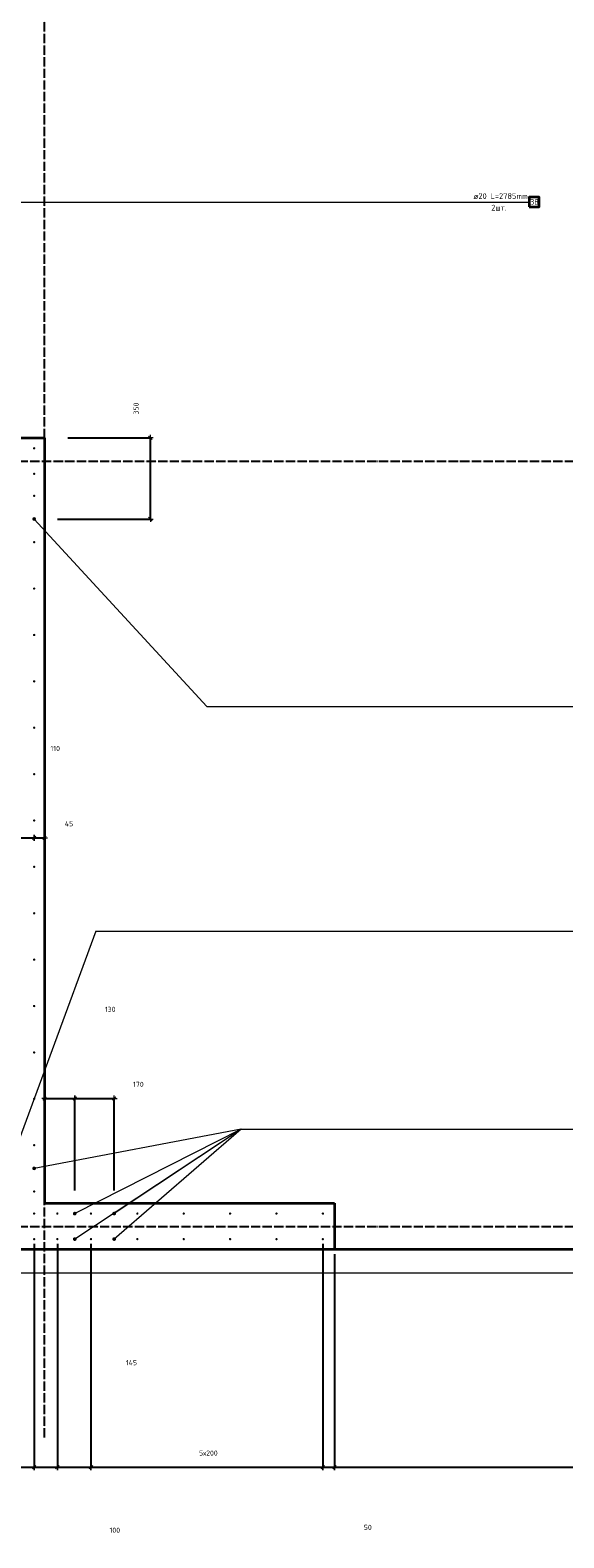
# Model space of a CAD drawing. Header units: millimetres. Extents: x -3170 to 89801, y -74170 to 82422.
# Tile 29 of 105: x 61138 to 63439, y 15397 to 21898. Entities that reach past the tile are written whole.
import ezdxf

# ---------------------------------------------------------------- set-up
doc = ezdxf.new("R2010")
doc.units = ezdxf.units.MM
doc.header["$PDMODE"] = 65
for name, pattern in [('______11', [50, 40, -5, 0, -5]), ('______3', [50, 40, -10]), ('______5', [110, 80, -10, 10, -10])]:
    doc.linetypes.add(name, pattern=pattern)
for name, color, linetype, lineweight in [('Standard', 7, 'Continuous', 25), ('Арм.стержн. Выпуски', 180, 'Continuous', 35), ('Балка_ общее', 7, '______3', 13), ('Размерная линия_ общее', 7, 'Continuous', 13)]:
    doc.layers.add(name, color=color, linetype=linetype, lineweight=lineweight)
doc.layers.add('Осевая линия_ общее', color=7, linetype='______5', lineweight=13, true_color=0xa0a0a0)
doc.styles.add('ISOCPEUR', font='ISOCPEUR')
doc.dimstyles.new('DIMSTYLE_3', dxfattribs={"dimtxt": 22, "dimasz": 25, "dimexe": 0, "dimexo": 0, "dimgap": 11, "dimtad": 2, "dimdec": 0, "dimrnd": 5, "dimzin": 12, "dimdsep": 46, "dimtxsty": 'ISOCPEUR', "dimblk1": 'ALL_ML_STRICH', "dimblk2": 'ALL_ML_STRICH', "dimsah": 1, "dimcen": 0, "dimclrd": 7, "dimclre": 256, "dimclrt": 7, "dimadec": 0, "dimazin": 0, "dimtfac": 1, "dimtdec": 0, "dimtix": 1, "dimtmove": 2, "dimatfit": 3, "dimfxl": 0, "dimtzin": 0, "dimlwd": 0, "dimlwe": -3, "dimarcsym": 0})
doc.dimstyles.new('DIMSTYLE_7', dxfattribs={"dimtxt": 22, "dimasz": 25, "dimexe": 0, "dimexo": 0, "dimgap": 11, "dimtad": 0, "dimdec": 0, "dimrnd": 5, "dimzin": 12, "dimdsep": 46, "dimtxsty": 'ISOCPEUR', "dimblk1": 'ALL_ML_STRICH', "dimblk2": 'ALL_ML_STRICH', "dimsah": 1, "dimcen": 0, "dimclrd": 7, "dimclre": 256, "dimclrt": 7, "dimadec": 0, "dimazin": 0, "dimtfac": 1, "dimtdec": 0, "dimtix": 1, "dimtmove": 2, "dimatfit": 3, "dimfxl": 0, "dimtzin": 0, "dimlwd": 0, "dimlwe": -3, "dimarcsym": 0})
doc.dimstyles.new('DIMSTYLE_9', dxfattribs={"dimtxt": 22, "dimasz": 25, "dimexe": 0, "dimexo": 0, "dimgap": 11, "dimtad": 2, "dimdec": 0, "dimrnd": 5, "dimzin": 12, "dimdsep": 46, "dimtxsty": 'ISOCPEUR', "dimblk1": 'ALL_ML_STRICH', "dimblk2": 'ALL_ML_STRICH', "dimsah": 1, "dimcen": 0, "dimclrd": 7, "dimclre": 256, "dimclrt": 7, "dimadec": 0, "dimazin": 0, "dimtfac": 1, "dimtdec": 0, "dimtix": 1, "dimtmove": 2, "dimatfit": 3, "dimfxl": 0, "dimtvp": 1.2, "dimtzin": 0, "dimlwd": 0, "dimlwe": -3, "dimarcsym": 0})

# ---------------------------------------------------------------- blocks, each defined once
blk = doc.blocks.new('СЛОЖНЫЙ_ОБЪЕКТ_6')
at = {"layer": 'Осевая линия_ общее', "color": 253, "linetype": '______11', "lineweight": -3, "true_color": 0xa0a0a0, "transparency": 33554687}
for p, q in [((61200, 15830), (61200, 40010)), ((56930, 20040), (74900, 20040)), ((56930, 16740), (74900, 16740))]:
    blk.add_line(p, q, dxfattribs=at)
blk = doc.blocks.new('ALL_ML_STRICH')
at = {"color": 0, "linetype": 'ByBlock', "lineweight": -2}
for p, q in [((-1, 0), (0.5, 0)), ((-0.3, -0.3), (0.3, 0.3)), ((0, -0.5), (0, 0.5))]:
    blk.add_line(p, q, dxfattribs=at)
blk = doc.blocks.new('*D368')
at = {"layer": 'DEFPOINTS', "color": 7, "linetype": 'Continuous', "lineweight": 13, "transparency": 33554687}
for p in [(61200, 20140), (61155, 19790), (61656, 19790)]:
    blk.add_point(p, dxfattribs=at)
at = {"layer": 'Размерная линия_ общее', "color": 253, "linetype": 'Continuous', "lineweight": -2, "true_color": 0xa0a0a0, "transparency": 33554687}
for p, q in [((61300, 20140), (61656, 20140)), ((61255, 19790), (61656, 19790))]:
    blk.add_line(p, q, dxfattribs=at)
at = {"layer": 'Размерная линия_ общее', "color": 7, "linetype": 'Continuous', "lineweight": -2, "transparency": 33554687}
blk.add_line((61656, 19790), (61656, 20140), dxfattribs=at)
at = {"layer": 'Размерная линия_ общее', "color": 7, "linetype": 'Continuous', "lineweight": 13, "transparency": 33554687, "xscale": 25, "yscale": 25, "zscale": 25}
for p, rotation in [((61656, 20140), 90), ((61656, 19790), 270)]:
    blk.add_blockref('ALL_ML_STRICH', p, dxfattribs=dict(at, rotation=rotation))
at = {"layer": 'Размерная линия_ общее', "color": 7, "linetype": 'Continuous', "lineweight": 13, "transparency": 33554687, "insert": (61594.6, 20266.4), "char_height": 22, "width": 66, "attachment_point": 5, "rotation": 90, "style": 'ISOCPEUR'}
blk.add_mtext('\\A1;{350}', dxfattribs=at)
blk = doc.blocks.new('*D379')
at = {"layer": 'DEFPOINTS', "color": 7, "linetype": 'Continuous', "lineweight": 13, "transparency": 33554687}
for p in [(61045, 18473.1), (61155, 18473.1), (61045, 18415.1)]:
    blk.add_point(p, dxfattribs=at)
at = {"layer": 'Размерная линия_ общее', "color": 253, "linetype": 'Continuous', "lineweight": -2, "true_color": 0xa0a0a0, "transparency": 33554687}
for p, q in [((61045, 18415.1), (61045, 18415.1)), ((61155, 18415.1), (61155, 18415.1))]:
    blk.add_line(p, q, dxfattribs=at)
at = {"layer": 'Размерная линия_ общее', "color": 7, "linetype": 'Continuous', "lineweight": -2, "transparency": 33554687}
blk.add_line((61045, 18415.1), (61155, 18415.1), dxfattribs=at)
at = {"layer": 'Размерная линия_ общее', "color": 7, "linetype": 'Continuous', "lineweight": 13, "transparency": 33554687, "xscale": 25, "yscale": 25, "zscale": 25, "rotation": 180}
blk.add_blockref('ALL_ML_STRICH', (61045, 18415.1), dxfattribs=at)
at = {"layer": 'Размерная линия_ общее', "color": 7, "linetype": 'Continuous', "lineweight": 13, "transparency": 33554687, "xscale": 25, "yscale": 25, "zscale": 25}
blk.add_blockref('ALL_ML_STRICH', (61155, 18415.1), dxfattribs=at)
at = {"layer": 'Размерная линия_ общее', "color": 7, "linetype": 'Continuous', "lineweight": 13, "transparency": 33554687, "insert": (61245.8, 18800.4), "char_height": 22, "width": 66, "attachment_point": 5, "style": 'ISOCPEUR'}
blk.add_mtext('\\A1;{110}', dxfattribs=at)
blk = doc.blocks.new('*D380')
at = {"layer": 'DEFPOINTS', "color": 7, "linetype": 'Continuous', "lineweight": 13, "transparency": 33554687}
for p in [(61155, 18473.1), (61200, 18466.1), (61155, 18415.1)]:
    blk.add_point(p, dxfattribs=at)
at = {"layer": 'Размерная линия_ общее', "color": 253, "linetype": 'Continuous', "lineweight": -2, "true_color": 0xa0a0a0, "transparency": 33554687}
for p, q in [((61155, 18415.1), (61155, 18415.1)), ((61200, 18415.1), (61200, 18415.1))]:
    blk.add_line(p, q, dxfattribs=at)
at = {"layer": 'Размерная линия_ общее', "color": 7, "linetype": 'Continuous', "lineweight": -2, "transparency": 33554687}
blk.add_line((61155, 18415.1), (61200, 18415.1), dxfattribs=at)
at = {"layer": 'Размерная линия_ общее', "color": 7, "linetype": 'Continuous', "lineweight": 13, "transparency": 33554687, "xscale": 25, "yscale": 25, "zscale": 25, "rotation": 180}
blk.add_blockref('ALL_ML_STRICH', (61155, 18415.1), dxfattribs=at)
at = {"layer": 'Размерная линия_ общее', "color": 7, "linetype": 'Continuous', "lineweight": 13, "transparency": 33554687, "xscale": 25, "yscale": 25, "zscale": 25}
blk.add_blockref('ALL_ML_STRICH', (61200, 18415.1), dxfattribs=at)
at = {"layer": 'Размерная линия_ общее', "color": 7, "linetype": 'Continuous', "lineweight": 13, "transparency": 33554687, "insert": (61305.2, 18476.1), "char_height": 22, "width": 44, "attachment_point": 5, "style": 'ISOCPEUR'}
blk.add_mtext('\\A1;{45}', dxfattribs=at)
blk = doc.blocks.new('*D420')
at = {"layer": 'DEFPOINTS', "color": 7, "linetype": 'Continuous', "lineweight": 13, "transparency": 33554687}
for p in [(61200, 17291.2), (61200, 17160.4), (61330, 16795)]:
    blk.add_point(p, dxfattribs=at)
at = {"layer": 'Размерная линия_ общее', "color": 253, "linetype": 'Continuous', "lineweight": -2, "true_color": 0xa0a0a0, "transparency": 33554687}
for p, q in [((61200, 17291.2), (61200, 17291.2)), ((61330, 16895), (61330, 17291.2))]:
    blk.add_line(p, q, dxfattribs=at)
at = {"layer": 'Размерная линия_ общее', "color": 7, "linetype": 'Continuous', "lineweight": -2, "transparency": 33554687}
blk.add_line((61200, 17291.2), (61330, 17291.2), dxfattribs=at)
at = {"layer": 'Размерная линия_ общее', "color": 7, "linetype": 'Continuous', "lineweight": 13, "transparency": 33554687, "xscale": 25, "yscale": 25, "zscale": 25, "rotation": 180}
blk.add_blockref('ALL_ML_STRICH', (61200, 17291.2), dxfattribs=at)
at = {"layer": 'Размерная линия_ общее', "color": 7, "linetype": 'Continuous', "lineweight": 13, "transparency": 33554687, "xscale": 25, "yscale": 25, "zscale": 25}
blk.add_blockref('ALL_ML_STRICH', (61330, 17291.2), dxfattribs=at)
at = {"layer": 'Размерная линия_ общее', "color": 7, "linetype": 'Continuous', "lineweight": 13, "transparency": 33554687, "insert": (61483, 17675.7), "char_height": 22, "width": 66, "attachment_point": 5, "style": 'ISOCPEUR'}
blk.add_mtext('\\A1;{130}', dxfattribs=at)
blk = doc.blocks.new('*D421')
at = {"layer": 'DEFPOINTS', "color": 7, "linetype": 'Continuous', "lineweight": 13, "transparency": 33554687}
for p in [(61330, 17291.2), (61330, 16795), (61500, 16795)]:
    blk.add_point(p, dxfattribs=at)
at = {"layer": 'Размерная линия_ общее', "color": 253, "linetype": 'Continuous', "lineweight": -2, "true_color": 0xa0a0a0, "transparency": 33554687}
for p, q in [((61330, 16895), (61330, 17291.2)), ((61500, 16895), (61500, 17291.2))]:
    blk.add_line(p, q, dxfattribs=at)
at = {"layer": 'Размерная линия_ общее', "color": 7, "linetype": 'Continuous', "lineweight": -2, "transparency": 33554687}
blk.add_line((61330, 17291.2), (61500, 17291.2), dxfattribs=at)
at = {"layer": 'Размерная линия_ общее', "color": 7, "linetype": 'Continuous', "lineweight": 13, "transparency": 33554687, "xscale": 25, "yscale": 25, "zscale": 25, "rotation": 180}
blk.add_blockref('ALL_ML_STRICH', (61330, 17291.2), dxfattribs=at)
at = {"layer": 'Размерная линия_ общее', "color": 7, "linetype": 'Continuous', "lineweight": 13, "transparency": 33554687, "xscale": 25, "yscale": 25, "zscale": 25}
blk.add_blockref('ALL_ML_STRICH', (61500, 17291.2), dxfattribs=at)
at = {"layer": 'Размерная линия_ общее', "color": 7, "linetype": 'Continuous', "lineweight": 13, "transparency": 33554687, "insert": (61604.3, 17352.3), "char_height": 22, "width": 66, "attachment_point": 5, "style": 'ISOCPEUR'}
blk.add_mtext('\\A1;{170}', dxfattribs=at)
blk = doc.blocks.new('*D611')
at = {"layer": 'DEFPOINTS', "color": 7, "linetype": 'Continuous', "lineweight": 13, "transparency": 33554687}
for p in [(61045, 16685), (61155, 16685), (61045, 15701.3)]:
    blk.add_point(p, dxfattribs=at)
at = {"layer": 'Размерная линия_ общее', "color": 253, "linetype": 'Continuous', "lineweight": -2, "true_color": 0xa0a0a0, "transparency": 33554687}
for p, q in [((61045, 16665), (61045, 15701.3)), ((61155, 16665), (61155, 15701.3))]:
    blk.add_line(p, q, dxfattribs=at)
at = {"layer": 'Размерная линия_ общее', "color": 7, "linetype": 'Continuous', "lineweight": -2, "transparency": 33554687}
blk.add_line((61045, 15701.3), (61155, 15701.3), dxfattribs=at)
at = {"layer": 'Размерная линия_ общее', "color": 7, "linetype": 'Continuous', "lineweight": 13, "transparency": 33554687, "xscale": 25, "yscale": 25, "zscale": 25, "rotation": 180}
blk.add_blockref('ALL_ML_STRICH', (61045, 15701.3), dxfattribs=at)
at = {"layer": 'Размерная линия_ общее', "color": 7, "linetype": 'Continuous', "lineweight": 13, "transparency": 33554687, "xscale": 25, "yscale": 25, "zscale": 25}
blk.add_blockref('ALL_ML_STRICH', (61155, 15701.3), dxfattribs=at)
at = {"layer": 'Размерная линия_ общее', "color": 7, "linetype": 'Continuous', "lineweight": 13, "transparency": 33554687, "insert": (60638.2, 15411.2), "char_height": 22, "width": 66, "attachment_point": 5, "style": 'ISOCPEUR'}
blk.add_mtext('\\A1;{110}', dxfattribs=at)
blk = doc.blocks.new('*D612')
at = {"layer": 'DEFPOINTS', "color": 7, "linetype": 'Continuous', "lineweight": 13, "transparency": 33554687}
for p in [(61155, 16685), (61255, 16685), (61155, 15701.3)]:
    blk.add_point(p, dxfattribs=at)
at = {"layer": 'Размерная линия_ общее', "color": 253, "linetype": 'Continuous', "lineweight": -2, "true_color": 0xa0a0a0, "transparency": 33554687}
for p, q in [((61155, 16665), (61155, 15701.3)), ((61255, 16665), (61255, 15701.3))]:
    blk.add_line(p, q, dxfattribs=at)
at = {"layer": 'Размерная линия_ общее', "color": 7, "linetype": 'Continuous', "lineweight": -2, "transparency": 33554687}
blk.add_line((61155, 15701.3), (61255, 15701.3), dxfattribs=at)
at = {"layer": 'Размерная линия_ общее', "color": 7, "linetype": 'Continuous', "lineweight": 13, "transparency": 33554687, "xscale": 25, "yscale": 25, "zscale": 25, "rotation": 180}
blk.add_blockref('ALL_ML_STRICH', (61155, 15701.3), dxfattribs=at)
at = {"layer": 'Размерная линия_ общее', "color": 7, "linetype": 'Continuous', "lineweight": 13, "transparency": 33554687, "xscale": 25, "yscale": 25, "zscale": 25}
blk.add_blockref('ALL_ML_STRICH', (61255, 15701.3), dxfattribs=at)
at = {"layer": 'Размерная линия_ общее', "color": 7, "linetype": 'Continuous', "lineweight": 13, "transparency": 33554687, "insert": (61502.9, 15429.7), "char_height": 22, "width": 66, "attachment_point": 5, "style": 'ISOCPEUR'}
blk.add_mtext('\\A1;{100}', dxfattribs=at)
blk = doc.blocks.new('*D613')
at = {"layer": 'DEFPOINTS', "color": 7, "linetype": 'Continuous', "lineweight": 13, "transparency": 33554687}
for p in [(61255, 16685), (61400, 16685), (61255, 15701.3)]:
    blk.add_point(p, dxfattribs=at)
at = {"layer": 'Размерная линия_ общее', "color": 253, "linetype": 'Continuous', "lineweight": -2, "true_color": 0xa0a0a0, "transparency": 33554687}
for p, q in [((61255, 16665), (61255, 15701.3)), ((61400, 16665), (61400, 15701.3))]:
    blk.add_line(p, q, dxfattribs=at)
at = {"layer": 'Размерная линия_ общее', "color": 7, "linetype": 'Continuous', "lineweight": -2, "transparency": 33554687}
blk.add_line((61255, 15701.3), (61400, 15701.3), dxfattribs=at)
at = {"layer": 'Размерная линия_ общее', "color": 7, "linetype": 'Continuous', "lineweight": 13, "transparency": 33554687, "xscale": 25, "yscale": 25, "zscale": 25, "rotation": 180}
blk.add_blockref('ALL_ML_STRICH', (61255, 15701.3), dxfattribs=at)
at = {"layer": 'Размерная линия_ общее', "color": 7, "linetype": 'Continuous', "lineweight": 13, "transparency": 33554687, "xscale": 25, "yscale": 25, "zscale": 25}
blk.add_blockref('ALL_ML_STRICH', (61400, 15701.3), dxfattribs=at)
at = {"layer": 'Размерная линия_ общее', "color": 7, "linetype": 'Continuous', "lineweight": 13, "transparency": 33554687, "insert": (61574.6, 16152.2), "char_height": 22, "width": 66, "attachment_point": 5, "style": 'ISOCPEUR'}
blk.add_mtext('\\A1;{145}', dxfattribs=at)
blk = doc.blocks.new('*D614')
at = {"layer": 'DEFPOINTS', "color": 7, "linetype": 'Continuous', "lineweight": 13, "transparency": 33554687}
for p in [(61400, 16685), (62400, 16685), (61400, 15701.3)]:
    blk.add_point(p, dxfattribs=at)
at = {"layer": 'Размерная линия_ общее', "color": 253, "linetype": 'Continuous', "lineweight": -2, "true_color": 0xa0a0a0, "transparency": 33554687}
for p, q in [((61400, 16665), (61400, 15701.3)), ((62400, 16665), (62400, 15701.3))]:
    blk.add_line(p, q, dxfattribs=at)
at = {"layer": 'Размерная линия_ общее', "color": 7, "linetype": 'Continuous', "lineweight": -2, "transparency": 33554687}
blk.add_line((61400, 15701.3), (62400, 15701.3), dxfattribs=at)
at = {"layer": 'Размерная линия_ общее', "color": 7, "linetype": 'Continuous', "lineweight": 13, "transparency": 33554687, "xscale": 25, "yscale": 25, "zscale": 25, "rotation": 180}
blk.add_blockref('ALL_ML_STRICH', (61400, 15701.3), dxfattribs=at)
at = {"layer": 'Размерная линия_ общее', "color": 7, "linetype": 'Continuous', "lineweight": 13, "transparency": 33554687, "xscale": 25, "yscale": 25, "zscale": 25}
blk.add_blockref('ALL_ML_STRICH', (62400, 15701.3), dxfattribs=at)
at = {"layer": 'Размерная линия_ общее', "color": 7, "linetype": 'Continuous', "lineweight": 13, "transparency": 33554687, "insert": (61866, 15773.3), "char_height": 22, "width": 1.1, "attachment_point": 1, "line_spacing_factor": 0.60241, "style": 'ISOCPEUR'}
blk.add_mtext('\\W0.91;5х200', dxfattribs=at)
blk = doc.blocks.new('*D615')
at = {"layer": 'DEFPOINTS', "color": 7, "linetype": 'Continuous', "lineweight": 13, "transparency": 33554687}
for p in [(62400, 16685), (62450, 16640), (62400, 15701.3)]:
    blk.add_point(p, dxfattribs=at)
at = {"layer": 'Размерная линия_ общее', "color": 253, "linetype": 'Continuous', "lineweight": -2, "true_color": 0xa0a0a0, "transparency": 33554687}
for p, q in [((62400, 16665), (62400, 15701.3)), ((62450, 16620), (62450, 15701.3))]:
    blk.add_line(p, q, dxfattribs=at)
at = {"layer": 'Размерная линия_ общее', "color": 7, "linetype": 'Continuous', "lineweight": -2, "transparency": 33554687}
blk.add_line((62400, 15701.3), (62450, 15701.3), dxfattribs=at)
at = {"layer": 'Размерная линия_ общее', "color": 7, "linetype": 'Continuous', "lineweight": 13, "transparency": 33554687, "xscale": 25, "yscale": 25, "zscale": 25, "rotation": 180}
blk.add_blockref('ALL_ML_STRICH', (62400, 15701.3), dxfattribs=at)
at = {"layer": 'Размерная линия_ общее', "color": 7, "linetype": 'Continuous', "lineweight": 13, "transparency": 33554687, "xscale": 25, "yscale": 25, "zscale": 25}
blk.add_blockref('ALL_ML_STRICH', (62450, 15701.3), dxfattribs=at)
at = {"layer": 'Размерная линия_ общее', "color": 7, "linetype": 'Continuous', "lineweight": 13, "transparency": 33554687, "insert": (62593.8, 15442), "char_height": 22, "width": 44, "attachment_point": 5, "style": 'ISOCPEUR'}
blk.add_mtext('\\A1;{50}', dxfattribs=at)
blk = doc.blocks.new('*D616')
at = {"layer": 'DEFPOINTS', "color": 7, "linetype": 'Continuous', "lineweight": 13, "transparency": 33554687}
for p in [(62450, 16640), (64680, 16640), (62450, 15701.3)]:
    blk.add_point(p, dxfattribs=at)
at = {"layer": 'Размерная линия_ общее', "color": 253, "linetype": 'Continuous', "lineweight": -2, "true_color": 0xa0a0a0, "transparency": 33554687}
for p, q in [((62450, 16620), (62450, 15701.3)), ((64680, 16620), (64680, 15701.3))]:
    blk.add_line(p, q, dxfattribs=at)
at = {"layer": 'Размерная линия_ общее', "color": 7, "linetype": 'Continuous', "lineweight": -2, "transparency": 33554687}
blk.add_line((62450, 15701.3), (64680, 15701.3), dxfattribs=at)
at = {"layer": 'Размерная линия_ общее', "color": 7, "linetype": 'Continuous', "lineweight": 13, "transparency": 33554687, "xscale": 25, "yscale": 25, "zscale": 25, "rotation": 180}
blk.add_blockref('ALL_ML_STRICH', (62450, 15701.3), dxfattribs=at)
at = {"layer": 'Размерная линия_ общее', "color": 7, "linetype": 'Continuous', "lineweight": 13, "transparency": 33554687, "xscale": 25, "yscale": 25, "zscale": 25}
blk.add_blockref('ALL_ML_STRICH', (64680, 15701.3), dxfattribs=at)
at = {"layer": 'Размерная линия_ общее', "color": 7, "linetype": 'Continuous', "lineweight": 13, "transparency": 33554687, "insert": (63566.1, 15762.3), "char_height": 22, "width": 88, "attachment_point": 5, "style": 'ISOCPEUR'}
blk.add_mtext('\\A1;{2230}', dxfattribs=at)

msp = doc.modelspace()

# ---------------------------------------------------------------- hatches: boundary and pattern name
at = {"layer": 'Арм.стержн. Выпуски', "linetype": 'Continuous', "lineweight": 35, "transparency": 33554687}
for color, points in [(4, [(61160, 20095), (61159.6, 20096.9), (61158.5, 20098.5), (61156.9, 20099.6), (61155, 20100), (61153.1, 20099.6), (61151.5, 20098.5), (61150.4, 20096.9), (61150, 20095), (61150.4, 20093.1), (61151.5, 20091.5), (61153.1, 20090.4), (61155, 20090), (61156.9, 20090.4), (61158.5, 20091.5), (61159.6, 20093.1)]), (4, [(61160, 19985), (61159.6, 19986.9), (61158.5, 19988.5), (61156.9, 19989.6), (61155, 19990), (61153.1, 19989.6), (61151.5, 19988.5), (61150.4, 19986.9), (61150, 19985), (61150.4, 19983.1), (61151.5, 19981.5), (61153.1, 19980.4), (61155, 19980), (61156.9, 19980.4), (61158.5, 19981.5), (61159.6, 19983.1)]), (4, [(61160, 19890), (61159.6, 19891.9), (61158.5, 19893.5), (61156.9, 19894.6), (61155, 19895), (61153.1, 19894.6), (61151.5, 19893.5), (61150.4, 19891.9), (61150, 19890), (61150.4, 19888.1), (61151.5, 19886.5), (61153.1, 19885.4), (61155, 19885), (61156.9, 19885.4), (61158.5, 19886.5), (61159.6, 19888.1)]), (7, [(61163, 19790), (61162.4, 19793.1), (61160.7, 19795.7), (61158.1, 19797.4), (61155, 19798), (61151.9, 19797.4), (61149.3, 19795.7), (61147.6, 19793.1), (61147, 19790), (61147.6, 19786.9), (61149.3, 19784.3), (61151.9, 19782.6), (61155, 19782), (61158.1, 19782.6), (61160.7, 19784.3), (61162.4, 19786.9)]), (4, [(61160, 19690), (61159.6, 19691.9), (61158.5, 19693.5), (61156.9, 19694.6), (61155, 19695), (61153.1, 19694.6), (61151.5, 19693.5), (61150.4, 19691.9), (61150, 19690), (61150.4, 19688.1), (61151.5, 19686.5), (61153.1, 19685.4), (61155, 19685), (61156.9, 19685.4), (61158.5, 19686.5), (61159.6, 19688.1)]), (4, [(61160, 19490), (61159.6, 19491.9), (61158.5, 19493.5), (61156.9, 19494.6), (61155, 19495), (61153.1, 19494.6), (61151.5, 19493.5), (61150.4, 19491.9), (61150, 19490), (61150.4, 19488.1), (61151.5, 19486.5), (61153.1, 19485.4), (61155, 19485), (61156.9, 19485.4), (61158.5, 19486.5), (61159.6, 19488.1)]), (4, [(61160, 19290), (61159.6, 19291.9), (61158.5, 19293.5), (61156.9, 19294.6), (61155, 19295), (61153.1, 19294.6), (61151.5, 19293.5), (61150.4, 19291.9), (61150, 19290), (61150.4, 19288.1), (61151.5, 19286.5), (61153.1, 19285.4), (61155, 19285), (61156.9, 19285.4), (61158.5, 19286.5), (61159.6, 19288.1)]), (4, [(61160, 19090), (61159.6, 19091.9), (61158.5, 19093.5), (61156.9, 19094.6), (61155, 19095), (61153.1, 19094.6), (61151.5, 19093.5), (61150.4, 19091.9), (61150, 19090), (61150.4, 19088.1), (61151.5, 19086.5), (61153.1, 19085.4), (61155, 19085), (61156.9, 19085.4), (61158.5, 19086.5), (61159.6, 19088.1)]), (4, [(61160, 18890), (61159.6, 18891.9), (61158.5, 18893.5), (61156.9, 18894.6), (61155, 18895), (61153.1, 18894.6), (61151.5, 18893.5), (61150.4, 18891.9), (61150, 18890), (61150.4, 18888.1), (61151.5, 18886.5), (61153.1, 18885.4), (61155, 18885), (61156.9, 18885.4), (61158.5, 18886.5), (61159.6, 18888.1)]), (4, [(61160, 18690), (61159.6, 18691.9), (61158.5, 18693.5), (61156.9, 18694.6), (61155, 18695), (61153.1, 18694.6), (61151.5, 18693.5), (61150.4, 18691.9), (61150, 18690), (61150.4, 18688.1), (61151.5, 18686.5), (61153.1, 18685.4), (61155, 18685), (61156.9, 18685.4), (61158.5, 18686.5), (61159.6, 18688.1)]), (4, [(61160, 18490), (61159.6, 18491.9), (61158.5, 18493.5), (61156.9, 18494.6), (61155, 18495), (61153.1, 18494.6), (61151.5, 18493.5), (61150.4, 18491.9), (61150, 18490), (61150.4, 18488.1), (61151.5, 18486.5), (61153.1, 18485.4), (61155, 18485), (61156.9, 18485.4), (61158.5, 18486.5), (61159.6, 18488.1)]), (4, [(61160, 18290), (61159.6, 18291.9), (61158.5, 18293.5), (61156.9, 18294.6), (61155, 18295), (61153.1, 18294.6), (61151.5, 18293.5), (61150.4, 18291.9), (61150, 18290), (61150.4, 18288.1), (61151.5, 18286.5), (61153.1, 18285.4), (61155, 18285), (61156.9, 18285.4), (61158.5, 18286.5), (61159.6, 18288.1)]), (4, [(61160, 18090), (61159.6, 18091.9), (61158.5, 18093.5), (61156.9, 18094.6), (61155, 18095), (61153.1, 18094.6), (61151.5, 18093.5), (61150.4, 18091.9), (61150, 18090), (61150.4, 18088.1), (61151.5, 18086.5), (61153.1, 18085.4), (61155, 18085), (61156.9, 18085.4), (61158.5, 18086.5), (61159.6, 18088.1)]), (4, [(61160, 17890), (61159.6, 17891.9), (61158.5, 17893.5), (61156.9, 17894.6), (61155, 17895), (61153.1, 17894.6), (61151.5, 17893.5), (61150.4, 17891.9), (61150, 17890), (61150.4, 17888.1), (61151.5, 17886.5), (61153.1, 17885.4), (61155, 17885), (61156.9, 17885.4), (61158.5, 17886.5), (61159.6, 17888.1)]), (4, [(61160, 17690), (61159.6, 17691.9), (61158.5, 17693.5), (61156.9, 17694.6), (61155, 17695), (61153.1, 17694.6), (61151.5, 17693.5), (61150.4, 17691.9), (61150, 17690), (61150.4, 17688.1), (61151.5, 17686.5), (61153.1, 17685.4), (61155, 17685), (61156.9, 17685.4), (61158.5, 17686.5), (61159.6, 17688.1)]), (4, [(61160, 17490), (61159.6, 17491.9), (61158.5, 17493.5), (61156.9, 17494.6), (61155, 17495), (61153.1, 17494.6), (61151.5, 17493.5), (61150.4, 17491.9), (61150, 17490), (61150.4, 17488.1), (61151.5, 17486.5), (61153.1, 17485.4), (61155, 17485), (61156.9, 17485.4), (61158.5, 17486.5), (61159.6, 17488.1)]), (4, [(61160, 17290), (61159.6, 17291.9), (61158.5, 17293.5), (61156.9, 17294.6), (61155, 17295), (61153.1, 17294.6), (61151.5, 17293.5), (61150.4, 17291.9), (61150, 17290), (61150.4, 17288.1), (61151.5, 17286.5), (61153.1, 17285.4), (61155, 17285), (61156.9, 17285.4), (61158.5, 17286.5), (61159.6, 17288.1)]), (4, [(61160, 17090), (61159.6, 17091.9), (61158.5, 17093.5), (61156.9, 17094.6), (61155, 17095), (61153.1, 17094.6), (61151.5, 17093.5), (61150.4, 17091.9), (61150, 17090), (61150.4, 17088.1), (61151.5, 17086.5), (61153.1, 17085.4), (61155, 17085), (61156.9, 17085.4), (61158.5, 17086.5), (61159.6, 17088.1)]), (7, [(61163, 16990), (61162.4, 16993.1), (61160.7, 16995.7), (61158.1, 16997.4), (61155, 16998), (61151.9, 16997.4), (61149.3, 16995.7), (61147.6, 16993.1), (61147, 16990), (61147.6, 16986.9), (61149.3, 16984.3), (61151.9, 16982.6), (61155, 16982), (61158.1, 16982.6), (61160.7, 16984.3), (61162.4, 16986.9)]), (4, [(61160, 16890), (61159.6, 16891.9), (61158.5, 16893.5), (61156.9, 16894.6), (61155, 16895), (61153.1, 16894.6), (61151.5, 16893.5), (61150.4, 16891.9), (61150, 16890), (61150.4, 16888.1), (61151.5, 16886.5), (61153.1, 16885.4), (61155, 16885), (61156.9, 16885.4), (61158.5, 16886.5), (61159.6, 16888.1)]), (4, [(61160, 16795), (61159.6, 16796.9), (61158.5, 16798.5), (61156.9, 16799.6), (61155, 16800), (61153.1, 16799.6), (61151.5, 16798.5), (61150.4, 16796.9), (61150, 16795), (61150.4, 16793.1), (61151.5, 16791.5), (61153.1, 16790.4), (61155, 16790), (61156.9, 16790.4), (61158.5, 16791.5), (61159.6, 16793.1)]), (4, [(61260, 16795), (61259.6, 16796.9), (61258.5, 16798.5), (61256.9, 16799.6), (61255, 16800), (61253.1, 16799.6), (61251.5, 16798.5), (61250.4, 16796.9), (61250, 16795), (61250.4, 16793.1), (61251.5, 16791.5), (61253.1, 16790.4), (61255, 16790), (61256.9, 16790.4), (61258.5, 16791.5), (61259.6, 16793.1)]), (7, [(61338, 16795), (61337.4, 16798.1), (61335.7, 16800.7), (61333.1, 16802.4), (61330, 16803), (61326.9, 16802.4), (61324.3, 16800.7), (61322.6, 16798.1), (61322, 16795), (61322.6, 16791.9), (61324.3, 16789.3), (61326.9, 16787.6), (61330, 16787), (61333.1, 16787.6), (61335.7, 16789.3), (61337.4, 16791.9)]), (4, [(61405, 16795), (61404.6, 16796.9), (61403.5, 16798.5), (61401.9, 16799.6), (61400, 16800), (61398.1, 16799.6), (61396.5, 16798.5), (61395.4, 16796.9), (61395, 16795), (61395.4, 16793.1), (61396.5, 16791.5), (61398.1, 16790.4), (61400, 16790), (61401.9, 16790.4), (61403.5, 16791.5), (61404.6, 16793.1)]), (7, [(61508, 16795), (61507.4, 16798.1), (61505.7, 16800.7), (61503.1, 16802.4), (61500, 16803), (61496.9, 16802.4), (61494.3, 16800.7), (61492.6, 16798.1), (61492, 16795), (61492.6, 16791.9), (61494.3, 16789.3), (61496.9, 16787.6), (61500, 16787), (61503.1, 16787.6), (61505.7, 16789.3), (61507.4, 16791.9)]), (4, [(61605, 16795), (61604.6, 16796.9), (61603.5, 16798.5), (61601.9, 16799.6), (61600, 16800), (61598.1, 16799.6), (61596.5, 16798.5), (61595.4, 16796.9), (61595, 16795), (61595.4, 16793.1), (61596.5, 16791.5), (61598.1, 16790.4), (61600, 16790), (61601.9, 16790.4), (61603.5, 16791.5), (61604.6, 16793.1)]), (4, [(61805, 16795), (61804.6, 16796.9), (61803.5, 16798.5), (61801.9, 16799.6), (61800, 16800), (61798.1, 16799.6), (61796.5, 16798.5), (61795.4, 16796.9), (61795, 16795), (61795.4, 16793.1), (61796.5, 16791.5), (61798.1, 16790.4), (61800, 16790), (61801.9, 16790.4), (61803.5, 16791.5), (61804.6, 16793.1)]), (4, [(62005, 16795), (62004.6, 16796.9), (62003.5, 16798.5), (62001.9, 16799.6), (62000, 16800), (61998.1, 16799.6), (61996.5, 16798.5), (61995.4, 16796.9), (61995, 16795), (61995.4, 16793.1), (61996.5, 16791.5), (61998.1, 16790.4), (62000, 16790), (62001.9, 16790.4), (62003.5, 16791.5), (62004.6, 16793.1)]), (4, [(62205, 16795), (62204.6, 16796.9), (62203.5, 16798.5), (62201.9, 16799.6), (62200, 16800), (62198.1, 16799.6), (62196.5, 16798.5), (62195.4, 16796.9), (62195, 16795), (62195.4, 16793.1), (62196.5, 16791.5), (62198.1, 16790.4), (62200, 16790), (62201.9, 16790.4), (62203.5, 16791.5), (62204.6, 16793.1)]), (4, [(62405, 16795), (62404.6, 16796.9), (62403.5, 16798.5), (62401.9, 16799.6), (62400, 16800), (62398.1, 16799.6), (62396.5, 16798.5), (62395.4, 16796.9), (62395, 16795), (62395.4, 16793.1), (62396.5, 16791.5), (62398.1, 16790.4), (62400, 16790), (62401.9, 16790.4), (62403.5, 16791.5), (62404.6, 16793.1)]), (4, [(61160, 16685), (61159.6, 16686.9), (61158.5, 16688.5), (61156.9, 16689.6), (61155, 16690), (61153.1, 16689.6), (61151.5, 16688.5), (61150.4, 16686.9), (61150, 16685), (61150.4, 16683.1), (61151.5, 16681.5), (61153.1, 16680.4), (61155, 16680), (61156.9, 16680.4), (61158.5, 16681.5), (61159.6, 16683.1)]), (4, [(61260, 16685), (61259.6, 16686.9), (61258.5, 16688.5), (61256.9, 16689.6), (61255, 16690), (61253.1, 16689.6), (61251.5, 16688.5), (61250.4, 16686.9), (61250, 16685), (61250.4, 16683.1), (61251.5, 16681.5), (61253.1, 16680.4), (61255, 16680), (61256.9, 16680.4), (61258.5, 16681.5), (61259.6, 16683.1)]), (7, [(61338, 16685), (61337.4, 16688.1), (61335.7, 16690.7), (61333.1, 16692.4), (61330, 16693), (61326.9, 16692.4), (61324.3, 16690.7), (61322.6, 16688.1), (61322, 16685), (61322.6, 16681.9), (61324.3, 16679.3), (61326.9, 16677.6), (61330, 16677), (61333.1, 16677.6), (61335.7, 16679.3), (61337.4, 16681.9)]), (4, [(61405, 16685), (61404.6, 16686.9), (61403.5, 16688.5), (61401.9, 16689.6), (61400, 16690), (61398.1, 16689.6), (61396.5, 16688.5), (61395.4, 16686.9), (61395, 16685), (61395.4, 16683.1), (61396.5, 16681.5), (61398.1, 16680.4), (61400, 16680), (61401.9, 16680.4), (61403.5, 16681.5), (61404.6, 16683.1)]), (7, [(61508, 16685), (61507.4, 16688.1), (61505.7, 16690.7), (61503.1, 16692.4), (61500, 16693), (61496.9, 16692.4), (61494.3, 16690.7), (61492.6, 16688.1), (61492, 16685), (61492.6, 16681.9), (61494.3, 16679.3), (61496.9, 16677.6), (61500, 16677), (61503.1, 16677.6), (61505.7, 16679.3), (61507.4, 16681.9)]), (4, [(61605, 16685), (61604.6, 16686.9), (61603.5, 16688.5), (61601.9, 16689.6), (61600, 16690), (61598.1, 16689.6), (61596.5, 16688.5), (61595.4, 16686.9), (61595, 16685), (61595.4, 16683.1), (61596.5, 16681.5), (61598.1, 16680.4), (61600, 16680), (61601.9, 16680.4), (61603.5, 16681.5), (61604.6, 16683.1)]), (4, [(61805, 16685), (61804.6, 16686.9), (61803.5, 16688.5), (61801.9, 16689.6), (61800, 16690), (61798.1, 16689.6), (61796.5, 16688.5), (61795.4, 16686.9), (61795, 16685), (61795.4, 16683.1), (61796.5, 16681.5), (61798.1, 16680.4), (61800, 16680), (61801.9, 16680.4), (61803.5, 16681.5), (61804.6, 16683.1)]), (4, [(62005, 16685), (62004.6, 16686.9), (62003.5, 16688.5), (62001.9, 16689.6), (62000, 16690), (61998.1, 16689.6), (61996.5, 16688.5), (61995.4, 16686.9), (61995, 16685), (61995.4, 16683.1), (61996.5, 16681.5), (61998.1, 16680.4), (62000, 16680), (62001.9, 16680.4), (62003.5, 16681.5), (62004.6, 16683.1)]), (4, [(62205, 16685), (62204.6, 16686.9), (62203.5, 16688.5), (62201.9, 16689.6), (62200, 16690), (62198.1, 16689.6), (62196.5, 16688.5), (62195.4, 16686.9), (62195, 16685), (62195.4, 16683.1), (62196.5, 16681.5), (62198.1, 16680.4), (62200, 16680), (62201.9, 16680.4), (62203.5, 16681.5), (62204.6, 16683.1)]), (4, [(62405, 16685), (62404.6, 16686.9), (62403.5, 16688.5), (62401.9, 16689.6), (62400, 16690), (62398.1, 16689.6), (62396.5, 16688.5), (62395.4, 16686.9), (62395, 16685), (62395.4, 16683.1), (62396.5, 16681.5), (62398.1, 16680.4), (62400, 16680), (62401.9, 16680.4), (62403.5, 16681.5), (62404.6, 16683.1)])]:
    msp.add_hatch(color=color, dxfattribs=at).paths.add_polyline_path(points)

# ---------------------------------------------------------------- linework, layer by layer
at = {"color": 7, "linetype": 'Continuous', "lineweight": 35, "transparency": 33554687}
for p, q in [((61000, 20140), (61200, 20140)), ((61200, 20140), (61200, 16840)), ((61200, 16840), (62450, 16840)), ((62450, 16840), (62450, 16640)), ((62450, 16640), (61000, 16640))]:
    msp.add_line(p, q, dxfattribs=at)
at = {"layer": 'Standard', "color": 7, "linetype": 'Continuous', "lineweight": 18, "transparency": 33554687}
msp.add_lwpolyline([(59250, 16540), (78500, 16540), (78500, 38380), (59250, 38380), (59250, 16540)], dxfattribs=at)
at = {"layer": 'Арм.стержн. Выпуски', "color": 7, "linetype": 'Continuous', "lineweight": 13, "transparency": 33554687}
for p, q in [((60874.5, 21156.6), (63289.5, 21156.6)), ((61899.9, 18982.1), (61155, 19790)), ((61899.9, 18982.1), (64214.9, 18982.1)), ((61421.1, 18013.3), (61044.6, 16990)), ((61421.1, 18013.3), (63836.1, 18013.3)), ((62047.9, 17159.1), (61155, 16990)), ((62047.9, 17159.1), (61330, 16685)), ((62047.9, 17159.1), (61330, 16795)), ((62047.9, 17159.1), (61500, 16685)), ((62047.9, 17159.1), (61500, 16795)), ((62047.9, 17159.1), (64362.9, 17159.1))]:
    msp.add_line(p, q, dxfattribs=at)
at = {"layer": 'Арм.стержн. Выпуски', "color": 7, "linetype": 'Continuous', "lineweight": 35, "transparency": 33554687}
msp.add_lwpolyline([(63289.5, 21135.8), (63332.9, 21135.8), (63332.9, 21177.5), (63289.5, 21177.5), (63289.5, 21135.8)], dxfattribs=at)
at = {"layer": 'Размерная линия_ общее', "color": 7, "linetype": 'Continuous', "lineweight": 35, "transparency": 33554687}
msp.add_line((64680, 16640), (62450, 16640), dxfattribs=at)

# ---------------------------------------------------------------- block references
at = {"layer": 'Балка_ общее', "color": 7, "linetype": 'Continuous', "lineweight": 13, "transparency": 33554687}
msp.add_blockref('СЛОЖНЫЙ_ОБЪЕКТ_6', (0, 0), dxfattribs=at)

# ---------------------------------------------------------------- texts
at = {"layer": 'Арм.стержн. Выпуски', "color": 7, "linetype": 'Continuous', "lineweight": 25, "transparency": 33554687, "char_height": 25, "attachment_point": 7, "style": 'ISOCPEUR'}
for s, insert, width in [('\\W0.98;ø20 L=2785mm ', (63050, 21170), 249.62), ('\\W0.94;2шт. ', (63126.3, 21120), 96.774), ('\\W0.87;38', (63293.7, 21145), 45.901)]:
    msp.add_mtext(s, dxfattribs=dict(at, insert=insert, width=width))

# ---------------------------------------------------------------- dimensions: what is measured, and where the dimension line sits
at = {"layer": 'Размерная линия_ общее', "color": 7, "linetype": 'Continuous', "lineweight": 13, "transparency": 33554687}
dim = msp.add_linear_dim(base=(61656, 20140), p1=(61255, 19790), p2=(61300, 20140), angle=90, dimstyle='DIMSTYLE_3', override={"dimpost": '<>', "dimclrd": 7, "dimclre": 253, "dimclrt": 7, "dimlwd": 0, "dimlwe": 65533}, dxfattribs=at)
dim.commit()
dim.dimension.update_dxf_attribs({"geometry": '*D368', "text_midpoint": (61594.6, 20266.4), "dimtype": 160})
for base, p1, p2, dimstyle, picture, middle in [((61155, 18415.1), (61045, 18415.1), (61155, 18415.1), 'DIMSTYLE_3', '*D379', (61245.8, 18800.4)), ((61200, 18415.1), (61155, 18415.1), (61200, 18415.1), 'DIMSTYLE_9', '*D380', (61305.2, 18476.1)), ((61330, 17291.2), (61200, 17291.2), (61330, 16895), 'DIMSTYLE_3', '*D420', (61483, 17675.7)), ((61500, 17291.2), (61330, 16895), (61500, 16895), 'DIMSTYLE_3', '*D421', (61604.3, 17352.3)), ((61155, 15701.3), (61045, 16665), (61155, 16665), 'DIMSTYLE_7', '*D611', (60638.2, 15411.2)), ((61255, 15701.3), (61155, 16665), (61255, 16665), 'DIMSTYLE_7', '*D612', (61502.9, 15429.7)), ((61400, 15701.3), (61255, 16665), (61400, 16665), 'DIMSTYLE_3', '*D613', (61574.6, 16152.2)), ((62450, 15701.3), (62400, 16665), (62450, 16620), 'DIMSTYLE_7', '*D615', (62593.8, 15442)), ((64680, 15701.3), (62450, 16620), (64680, 16620), 'DIMSTYLE_3', '*D616', (63566.1, 15762.3))]:
    dim = msp.add_linear_dim(base=base, p1=p1, p2=p2, dimstyle=dimstyle, override={"dimpost": '<>', "dimclrd": 7, "dimclre": 253, "dimclrt": 7, "dimlwd": 0, "dimlwe": 65533}, dxfattribs=at)
    dim.commit()
    dim.dimension.update_dxf_attribs({"geometry": picture, "text_midpoint": middle, "dimtype": 160})
dim = msp.add_linear_dim(base=(62400, 15701.3), p1=(61400, 16665), p2=(62400, 16665), text='\\W0.91;5х200', dimstyle='DIMSTYLE_3', override={"dimpost": '<>', "dimclrd": 7, "dimclre": 253, "dimclrt": 7, "dimlwd": 0, "dimlwe": 65533}, dxfattribs=at)
dim.commit()
dim.dimension.update_dxf_attribs({"geometry": '*D614', "text_midpoint": (61900, 15712.3), "dimtype": 160})

doc.saveas('drawing.dxf')
